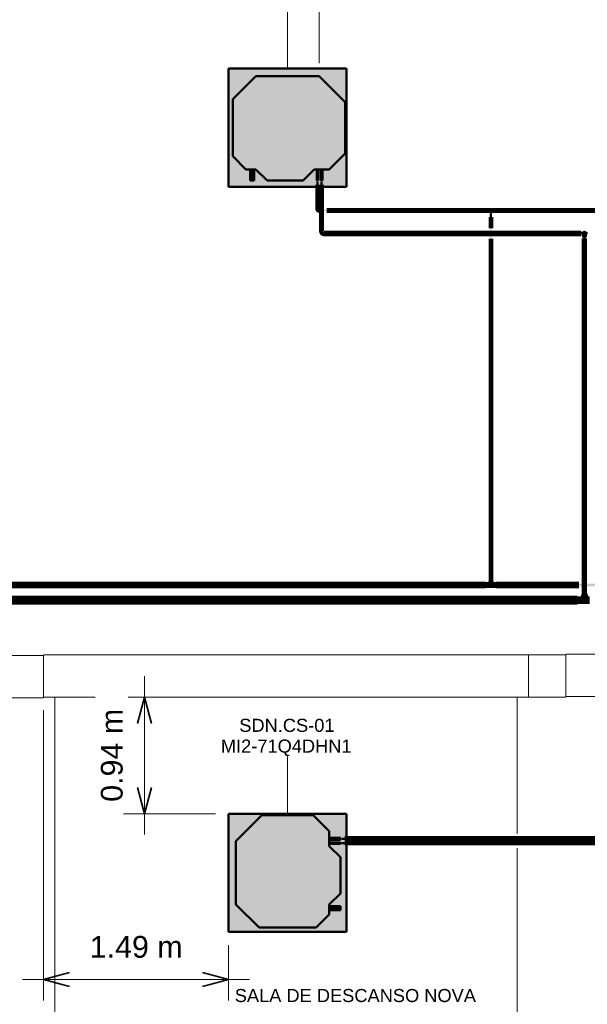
# Model space of a CAD drawing. Header units: millimetres. Extents: x -12740 to 214440, y -11012 to 10812.
# Tile 147 of 168: x 14173 to 18738, y -1326 to 6589. Entities that reach past the tile are written whole.
import ezdxf

# ---------------------------------------------------------------- set-up
doc = ezdxf.new("R2010")
doc.units = ezdxf.units.MM
doc.linetypes.add('Centro', pattern=[30, 12, -6, 6, -6])
doc.linetypes.add('Oculto 1_5', pattern=[2.2, 1.5, -0.7])
for name, color, linetype, lineweight in [('A-ANNO-DIMS', 211, 'Continuous', 9), ('A-ANNO-DIMS-70', 211, 'Continuous', 9), ('A-DETL', 90, 'Oculto 1_5', 18), ('G-ANNO-TEXT', 231, 'Continuous', 18), ('M-EQPM', 50, 'Continuous', 50), ('M-EQPM-IDEN', 50, 'Continuous', 9), ('P-PIPE', 3, 'Continuous', 70), ('P-PIPE-CNTR', 3, 'Centro', 50), ('PAREDES', 7, 'Continuous', 18), ('PEM1-Layout Superior_dwg', 8, 'Continuous', 18), ('PILAR', 7, 'Continuous', 18)]:
    doc.layers.add(name, color=color, linetype=linetype, lineweight=lineweight)
doc.styles.add('Arial_1', font='arial.ttf', dxfattribs={"height": 175})
doc.styles.add('Arial_2', font='arial.ttf', dxfattribs={"height": 105})
doc.dimstyles.new('Diagonal_-_2_5_mm_Arial_1', dxfattribs={"dimscale": 304.8, "dimtxt": 178.545395, "dimasz": 0.688976, "dimexe": 0.551181, "dimexo": 0.344488, "dimgap": 0.401903, "dimtad": 1, "dimlfac": 0.001, "dimrnd": 0.01, "dimzin": 0, "dimdsep": 46, "dimtxsty": 'Arial_1', "dimblk1": 'OPEN30', "dimblk2": 'OPEN30', "dimsah": 1, "dimcen": 0.09, "dimdle": 0.551181, "dimazin": 0, "dimtfac": 1, "dimtdec": 4, "dimtix": 1, "dimtmove": 0, "dimatfit": 3, "dimfxl": 1, "dimtvp": 1, "dimtfill": 1, "dimtolj": 1, "dimtzin": 0, "dimarcsym": 2})

# ---------------------------------------------------------------- blocks, each defined once
blk = doc.blocks.new('Cotovelo - Soldado - CU - Padrão-V47-PAVIMENTO SUPERIOR TUBULAÇÃO FRIGORIGENA')
at = {"layer": 'P-PIPE', "lineweight": 18}
for points in [[(16598.4, 4888.1), (16609.1, 4888.1), (16608.8, 4899.7), (16592.1, 4899.7), (16592.4, 4888.1), (16596.3, 4888.1)], [(16617.9, 4863.3), (16617.8, 4878.1), (16617.9, 4878.7), (16611.3, 4881.4), (16607.9, 4887.4), (16607.9, 4888.1), (16593.2, 4887.3), (16594.6, 4880.7), (16596, 4875.4), (16605.3, 4866.2), (16617.2, 4863.4)], [(16629.6, 4862.2), (16629.6, 4879.2), (16617.9, 4878.9), (16617.9, 4862.2)]]:
    blk.add_hatch(color=160, dxfattribs=at).paths.add_polyline_path(points)
at = {"layer": 'P-PIPE', "color": 5}
for p, q in [((16592.1, 4899.7), (16592.1, 4888.1)), ((16609.1, 4899.7), (16592.1, 4899.7)), ((16592.1, 4888.1), (16609.1, 4888.1)), ((16609.1, 4888.1), (16609.1, 4899.7)), ((16629.6, 4879.2), (16617.9, 4879.2)), ((16617.9, 4862.2), (16629.6, 4862.2))]:
    blk.add_line(p, q, dxfattribs=at)
at = {"layer": 'P-PIPE', "color": 5, "flags": 128}
blk.add_lwpolyline([(16592.6, 4888.1), (16592.7, 4887), (16592.7, 4886), (16592.8, 4885), (16593, 4884), (16593.2, 4883), (16593.4, 4882.1), (16593.6, 4881.1), (16593.9, 4880.1), (16594.3, 4879.2), (16594.6, 4878.2), (16595.1, 4877.3), (16595.5, 4876.4), (16596, 4875.5), (16596.5, 4874.6), (16597.1, 4873.8), (16597.6, 4873), (16598.3, 4872.2), (16598.9, 4871.4), (16599.6, 4870.7), (16600.3, 4869.9), (16601, 4869.2), (16601.8, 4868.6), (16602.6, 4868), (16603.4, 4867.4), (16604.3, 4866.8), (16605.1, 4866.3), (16606, 4865.8), (16606.9, 4865.3), (16607.8, 4864.9), (16608.8, 4864.5), (16609.7, 4864.2), (16610.7, 4863.9), (16611.6, 4863.6), (16612.6, 4863.4), (16613.6, 4863.2), (16614.6, 4863), (16615.6, 4862.9), (16616.6, 4862.8), (16617.6, 4862.8), (16617.9, 4862.8)], dxfattribs=at)
at = {"layer": 'P-PIPE', "color": 5}
for centre in [(16617.9, 4870.7), (16629.6, 4870.7)]:
    blk.add_ellipse(centre, major_axis=(0, 8.49), ratio=0.000002, start_param=3.141593, end_param=6.283185, dxfattribs=at)
blk = doc.blocks.new('Cotovelo - Soldado - CU - Padrão-967780-PAVIMENTO SUPERIOR TUBULAÇÃO FRIGORIGENA')
at = {"layer": 'P-PIPE', "lineweight": 18}
for points in [[(-15.5, 0), (-15.5, 5.3), (-24.4, 4.8), (-24.4, -5.3), (-15.5, -4.8), (-15.5, -1.4)], [(3.8, 15.5), (-4.7, 15.5), (-5.3, 14.7), (-8.1, 8.1), (-14.3, 4.7), (-15.5, 4.7), (-15.5, -3.8), (-12.4, -3.7), (-1, 1), (3.7, 12.4)], [(5.3, 24.4), (-5.3, 24.4), (-4.5, 15.5), (5.3, 15.5)]]:
    blk.add_hatch(color=20, dxfattribs=at).paths.add_polyline_path(points)
at = {"layer": 'P-PIPE', "color": 1}
for p, q in [((-15.5, 5.5), (-24.4, 5.5)), ((-24.4, 5.5), (-24.4, -5.5)), ((-24.4, 5.5), (-24.4, 5.3)), ((-15.5, 5.3), (-15.5, 5.5)), ((-15.5, -5.5), (-15.5, 5.5)), ((-5.5, 24.4), (-5.5, 15.5)), ((5.5, 24.4), (-5.5, 24.4)), ((-5.3, 24.4), (-5.5, 24.4)), ((-5.5, 15.5), (-5.3, 15.5)), ((-5.5, 15.5), (5.5, 15.5)), ((5.5, 24.4), (5.3, 24.4)), ((5.3, 15.5), (5.5, 15.5)), ((5.5, 15.5), (5.5, 24.4)), ((-24.4, -5.3), (-24.4, -5.5)), ((-24.4, -5.5), (-15.5, -5.5)), ((-15.5, -5.5), (-15.5, -5.3))]:
    blk.add_line(p, q, dxfattribs=at)
at = {"layer": 'P-PIPE', "color": 1, "flags": 128}
for points in [[(-5, 15.5), (-5, 15.1), (-5, 14.7), (-5.1, 14.2), (-5.1, 13.8), (-5.2, 13.4), (-5.3, 13), (-5.4, 12.6), (-5.5, 12.2), (-5.7, 11.8), (-5.8, 11.4), (-6, 11), (-6.2, 10.7), (-6.4, 10.3), (-6.6, 9.9), (-6.8, 9.6), (-7.1, 9.2), (-7.3, 8.9), (-7.6, 8.6), (-7.9, 8.3), (-8.2, 8), (-8.5, 7.7), (-8.8, 7.4), (-9.1, 7.1), (-9.5, 6.9), (-9.8, 6.7), (-10.2, 6.4), (-10.6, 6.2), (-10.9, 6), (-11.3, 5.9), (-11.7, 5.7), (-12.1, 5.6), (-12.5, 5.4), (-12.9, 5.3), (-13.3, 5.2), (-13.7, 5.2), (-14.1, 5.1), (-14.5, 5), (-15, 5), (-15.4, 5), (-15.5, 5)], [(-15.5, -5), (-14.7, -5), (-13.9, -4.9), (-13, -4.9), (-12.2, -4.7), (-11.4, -4.6), (-10.6, -4.4), (-9.8, -4.2), (-9.1, -4), (-8.3, -3.7), (-7.5, -3.4), (-6.8, -3), (-6, -2.7), (-5.3, -2.3), (-4.6, -1.9), (-3.9, -1.4), (-3.3, -0.9), (-2.6, -0.4), (-2, 0.1), (-1.4, 0.6), (-0.8, 1.2), (-0.2, 1.8), (0.3, 2.4), (0.8, 3.1), (1.3, 3.7), (1.8, 4.4), (2.2, 5.1), (2.6, 5.8), (3, 6.6), (3.3, 7.3), (3.6, 8.1), (3.9, 8.8), (4.1, 9.6), (4.4, 10.4), (4.5, 11.2), (4.7, 12), (4.8, 12.8), (4.9, 13.6), (5, 14.5), (5, 15.3), (5, 15.5)]]:
    blk.add_lwpolyline(points, dxfattribs=at)
blk = doc.blocks.new('Cotovelo - Soldado - CU - Padrão-V50-PAVIMENTO SUPERIOR TUBULAÇÃO FRIGORIGENA')
at = {"layer": 'P-PIPE', "lineweight": 18}
for points in [[(18708.5, 4841.8), (18714.5, 4841.8), (18714.5, 4853.4), (18706, 4853.4), (18706.3, 4841.8), (18707.1, 4841.8)], [(18712.3, 4853.4), (18714.5, 4853.4), (18714.5, 4877.7), (18710.9, 4877.7), (18708.1, 4875.3), (18706.8, 4872.5), (18707, 4870.7), (18707, 4868.4), (18707.3, 4867.5), (18706.9, 4866), (18707.2, 4865), (18706.9, 4860.4), (18707.1, 4857), (18707.1, 4853.4), (18711.8, 4853.4)], [(18717.2, 4853.4), (18722.3, 4853.4), (18722.1, 4860.8), (18722.2, 4861.6), (18722.1, 4868.9), (18722.2, 4869.7), (18720.6, 4875.6), (18718.1, 4877.7), (18717.2, 4878.2), (18714.5, 4877.7), (18714.5, 4853.4), (18716.7, 4853.4)], [(18723, 4841.8), (18722.7, 4853.4), (18714.5, 4853.4), (18714.5, 4841.8), (18722.7, 4841.8)]]:
    blk.add_hatch(color=160, dxfattribs=at).paths.add_polyline_path(points)
at = {"layer": 'P-PIPE', "color": 5}
for p, q in [((18706, 4853.4), (18706, 4841.8)), ((18714.5, 4853.4), (18706, 4853.4)), ((18706, 4841.8), (18714.5, 4841.8)), ((18723, 4853.4), (18714.5, 4853.4)), ((18714.5, 4841.8), (18723, 4841.8)), ((18723, 4841.8), (18723, 4853.4))]:
    blk.add_line(p, q, dxfattribs=at)
at = {"layer": 'P-PIPE', "color": 5, "flags": 128}
for points in [[(18706.5, 4870.7), (18706.5, 4870.7), (18706.5, 4870.7), (18706.5, 4870.6), (18706.5, 4870.5), (18706.5, 4870.4), (18706.5, 4870.2), (18706.5, 4870.1), (18706.5, 4869.9), (18706.5, 4869.6), (18706.5, 4869.4), (18706.5, 4869.1), (18706.5, 4868.8), (18706.5, 4868.4), (18706.5, 4868.1), (18706.5, 4867.7), (18706.5, 4867.3), (18706.5, 4866.9), (18706.5, 4866.4), (18706.5, 4866), (18706.5, 4865.5), (18706.5, 4865), (18706.5, 4864.4), (18706.5, 4863.9), (18706.5, 4863.3), (18706.5, 4862.8), (18706.5, 4862.2), (18706.5, 4861.6), (18706.5, 4861), (18706.5, 4860.3), (18706.5, 4859.7), (18706.5, 4859), (18706.5, 4858.4), (18706.5, 4857.7), (18706.5, 4857), (18706.5, 4856.4), (18706.5, 4855.7), (18706.5, 4855), (18706.5, 4854.3), (18706.5, 4853.6), (18706.5, 4853.4)], [(18722.4, 4853.4), (18722.4, 4854.1), (18722.4, 4854.8), (18722.4, 4855.5), (18722.4, 4856.2), (18722.4, 4856.9), (18722.4, 4857.5), (18722.4, 4858.2), (18722.4, 4858.9), (18722.4, 4859.5), (18722.4, 4860.2), (18722.4, 4860.8), (18722.4, 4861.4), (18722.4, 4862), (18722.4, 4862.6), (18722.4, 4863.2), (18722.4, 4863.8), (18722.4, 4864.3), (18722.4, 4864.8), (18722.4, 4865.3), (18722.4, 4865.8), (18722.4, 4866.3), (18722.4, 4866.8), (18722.4, 4867.2), (18722.4, 4867.6), (18722.4, 4868), (18722.4, 4868.4), (18722.4, 4868.7), (18722.4, 4869), (18722.4, 4869.3), (18722.4, 4869.6), (18722.4, 4869.8), (18722.4, 4870), (18722.4, 4870.2), (18722.4, 4870.4), (18722.4, 4870.5), (18722.4, 4870.6), (18722.4, 4870.7), (18722.4, 4870.7), (18722.4, 4870.7)]]:
    blk.add_lwpolyline(points, dxfattribs=at)
at = {"layer": 'P-PIPE', "color": 5}
for radius, start, end in [(8.49, 90, 206.75157), (8.49, 90, 206.75157), (7.94, 90, 202.98072), (8.49, 334.05559, 90), (8.49, 334.05559, 90), (7.93, 338.70379, 90)]:
    blk.add_arc((18714.5, 4870.7), radius, start, end, dxfattribs=at)
blk = doc.blocks.new('PEM1-Layout Superior_dwg-964791-PAVIMENTO SUPERIOR TUBULAÇÃO FRIGORIGENA')
at = {"layer": 'PAREDES'}
for p, q in [((48099.7, 57940.5), (44199.7, 57940.5)), ((51219, 57945.5), (48399.7, 57945.5)), ((48099.7, 57600.5), (44199.7, 57600.5)), ((44289.7, 57595.9), (44289.7, 54709.8)), ((48009.7, 57600.4), (48009.7, 56504.9)), ((51219, 57605.5), (48399.7, 57605.5))]:
    blk.add_line(p, q, dxfattribs=at)
at = {"layer": 'PAREDES', "flags": 128}
blk.add_lwpolyline([(48009.7, 56388.4), (48009.7, 54709.8), (40089.7, 54709.8), (40089.7, 54759.8)], dxfattribs=at)
at = {"layer": 'PILAR', "flags": 128}
for points in [[(44199.7, 57595.6), (43899.7, 57595.6), (43899.7, 57935.4), (44199.7, 57935.4)], [(48399.7, 57940.8), (48099.7, 57940.8), (48099.7, 57600.5), (48399.7, 57600.5)]]:
    blk.add_lwpolyline(points, close=True, dxfattribs=at)
blk = doc.blocks.new('Midea_VRF_Indoor_4-way Cassette_MI-56_71_80_Q4_DHN1-D _2nd DC_ - MI2-71Q4DHN1-V18-PAVIMENTO SUPERIOR TUBULAÇÃO FRIGORIGENA')
at = {"layer": 'M-EQPM', "linetype": 'Oculto 1_5', "lineweight": 18}
h = blk.add_hatch(color=256, dxfattribs=at)
h.paths.add_polyline_path([(475, 463.6), (475, 475), (-475, 475), (-475, -475), (475, -475), (475, 234.6), (434.7, 235.3), (434.7, 244.2), (475, 244.2), (475, 265.3), (437.7, 265.5), (437.7, 281.1), (475, 281.1)])
h.paths.add_polyline_path([(425, 278.8), (425, 265.3), (335, 265.3), (335, 244.2), (425, 243.5), (425, 234.6), (335, 234.6), (335, 215), (425, 125), (425, -165), (335, -255), (335, -269), (425, -269.5), (425, -301), (335, -301), (335, -335), (229.6, -440.4), (-229.6, -440.4), (-415, -255), (-415, 255), (-206.4, 463.6), (206.4, 463.6), (335, 335), (335, 281.2), (425, 280.9), (425, 280.1)])
for points in [[(425, 125), (335, 215), (335, 335), (206.4, 463.6), (-206.4, 463.6), (-415, 255), (-415, -255), (-229.6, -440.4), (229.6, -440.4), (335, -335), (335, -255), (425, -165), (425, 40.2)], [(425, 273.2), (425, 281.2), (335, 280.9), (335, 265.3), (425, 265.5), (425, 271.2)], [(425, 234.8), (425, 244.2), (335, 243.5), (335, 234.6), (425, 234.6)], [(425, -273.7), (425, -269), (335, -269.5), (335, -301), (425, -300.5), (425, -277)]]:
    blk.add_hatch(color=256, dxfattribs=at).paths.add_polyline_path(points)
at = {"layer": 'A-DETL'}
for p, q in [((475, 265.3), (475, 281.1)), ((475, 281.1), (475, 265.3)), ((475, 235), (475, 243.9)), ((475, 243.9), (475, 235))]:
    blk.add_line(p, q, dxfattribs=at)
at = {"layer": 'M-EQPM'}
for p, q in [((0, 475), (-475, 475)), ((-475, 475), (-475, -475)), ((-475, -475), (-475, 475)), ((-475, 475), (475, 475)), ((475, 475), (0, 475)), ((475, 281.1), (475, 475)), ((475, 475), (475, 281.1)), ((-206.4, 463.6), (-415, 255)), ((-415, 255), (-206.4, 463.6)), ((206.4, 463.6), (-206.4, 463.6)), ((-206.4, 463.6), (206.4, 463.6)), ((335, 335), (206.4, 463.6)), ((206.4, 463.6), (335, 335)), ((335, 215), (335, 335)), ((335, 335), (335, 215)), ((-415, 255), (-415, -255)), ((-415, -255), (-415, 255)), ((425, 281.2), (335, 281.2)), ((335, 265.3), (425, 265.3)), ((425, 244.2), (335, 244.2)), ((425, 265.3), (425, 281.2)), ((425, 234.6), (425, 244.2)), ((475, 243.9), (475, 265.3)), ((475, 265.3), (475, 243.9)), ((335, 234.6), (425, 234.6)), ((425, 125), (335, 215)), ((335, 215), (425, 125)), ((475, -475), (475, 234.9)), ((475, 234.9), (475, -475)), ((425, -165), (425, 125)), ((425, 125), (425, -165)), ((335, -255), (425, -165)), ((425, -165), (335, -255)), ((-415, -255), (-229.6, -440.4)), ((-229.6, -440.4), (-415, -255)), ((335, -335), (335, -255)), ((335, -255), (335, -335)), ((425, -269), (335, -269)), ((335, -301), (425, -301)), ((425, -301), (425, -269)), ((229.6, -440.4), (335, -335)), ((335, -335), (229.6, -440.4)), ((-229.6, -440.4), (229.6, -440.4)), ((229.6, -440.4), (-229.6, -440.4)), ((-475, -475), (475, -475)), ((475, -475), (-475, -475))]:
    blk.add_line(p, q, dxfattribs=at)
blk = doc.blocks.new('Midea_VRF_Indoor_4-way Cassette_MI-56_71_80_Q4_DHN1-D _2nd DC_ - MI2-71Q4DHN1-V26-PAVIMENTO SUPERIOR TUBULAÇÃO FRIGORIGENA')
at = {"layer": 'M-EQPM', "linetype": 'Oculto 1_5', "lineweight": 18}
h = blk.add_hatch(color=256, dxfattribs=at)
h.paths.add_polyline_path([(-415, -475), (475, -475), (475, 234.6), (434.7, 235.3), (434.7, 244.2), (475, 244.2), (475, 265.3), (437.7, 265.5), (437.7, 281.1), (475, 281.1), (475, 475), (-475, 475), (-475, -475)])
h.paths.add_polyline_path([(229.6, -440.4), (-229.6, -440.4), (-415, -255), (-415, 255), (-206.4, 463.6), (206.4, 463.6), (335, 335), (335, 281.2), (425, 280.9), (425, 265.3), (335, 265.3), (335, 244.2), (425, 243.5), (425, 234.6), (335, 234.6), (335, 215), (425, 125), (425, -165), (335, -255), (335, -269), (425, -269.5), (425, -301), (335, -301), (335, -335)])
for points in [[(-229.6, -440.4), (229.6, -440.4), (335, -335), (335, -255), (425, -165), (425, 125), (335, 215), (335, 335), (206.4, 463.6), (-206.4, 463.6), (-415, 255), (-415, -255)], [(425, 265.3), (425, 281.2), (335, 280.9), (335, 265.3)], [(425, 234.6), (425, 244.2), (335, 243.5), (335, 234.6)], [(335, -301), (425, -300.5), (425, -269), (335, -269.5), (335, -300.5)]]:
    blk.add_hatch(color=256, dxfattribs=at).paths.add_polyline_path(points)
at = {"layer": 'A-DETL'}
for p, q in [((475, 265.3), (475, 281.1)), ((475, 281.1), (475, 265.3)), ((475, 234.9), (475, 244)), ((475, 244), (475, 234.9))]:
    blk.add_line(p, q, dxfattribs=at)
at = {"layer": 'M-EQPM'}
for p, q in [((0, 475), (-475, 475)), ((-475, 475), (-475, -475)), ((-475, -475), (-475, 475)), ((-475, 475), (475, 475)), ((475, 475), (0, 475)), ((475, 281.1), (475, 475)), ((475, 475), (475, 281.1)), ((-206.4, 463.6), (-415, 255)), ((-415, 255), (-206.4, 463.6)), ((206.4, 463.6), (-206.4, 463.6)), ((-206.4, 463.6), (206.4, 463.6)), ((335, 335), (206.4, 463.6)), ((206.4, 463.6), (335, 335)), ((335, 215), (335, 335)), ((335, 335), (335, 215)), ((-415, 255), (-415, -255)), ((-415, -255), (-415, 255)), ((425, 281.2), (335, 281.2)), ((335, 265.3), (425, 265.3)), ((425, 244.2), (335, 244.2)), ((425, 265.3), (425, 281.2)), ((425, 234.6), (425, 244.2)), ((475, 244), (475, 265.3)), ((475, 265.3), (475, 244)), ((335, 234.6), (425, 234.6)), ((425, 125), (335, 215)), ((335, 215), (425, 125)), ((475, -475), (475, 234.8)), ((475, 234.8), (475, -475)), ((425, -165), (425, 125)), ((425, 125), (425, -165)), ((335, -255), (425, -165)), ((425, -165), (335, -255)), ((-415, -255), (-229.6, -440.4)), ((-229.6, -440.4), (-415, -255)), ((335, -335), (335, -255)), ((335, -255), (335, -335)), ((425, -269), (335, -269)), ((335, -301), (425, -301)), ((425, -301), (425, -269)), ((229.6, -440.4), (335, -335)), ((335, -335), (229.6, -440.4)), ((-229.6, -440.4), (229.6, -440.4)), ((229.6, -440.4), (-229.6, -440.4)), ((-475, -475), (475, -475)), ((475, -475), (-475, -475))]:
    blk.add_line(p, q, dxfattribs=at)
blk = doc.blocks.new('DIMBLOCK5-PAVIMENTO SUPERIOR TUBULAÇÃO FRIGORIGENA')
at = {"layer": 'A-ANNO-DIMS-70'}
for p, q in [((15175.5, 38), (15175.5, 1310.7)), ((15175.5, 1142.7), (14469.7, 1142.7)), ((15175.5, 1142.7), (15343.5, 1142.7)), ((15175.5, 206), (15007.5, 206)), ((15175.5, 206), (15747.4, 206))]:
    blk.add_line(p, q, dxfattribs=at)
at = {"layer": 'A-ANNO-DIMS-70', "lineweight": 35}
for p, q in [((15175.5, 1142.7), (15119.2, 932.7)), ((15175.5, 1142.7), (15231.7, 932.7)), ((15175.5, 206), (15119.2, 416)), ((15175.5, 206), (15231.7, 416))]:
    blk.add_line(p, q, dxfattribs=at)
at = {"layer": 'A-ANNO-DIMS-70', "color": 0, "insert": (14825.8, 302.1), "char_height": 175, "width": 893.276, "attachment_point": 1, "rotation": 90, "line_spacing_factor": 0.941778, "style": 'Arial_1', "bg_fill": 3, "box_fill_scale": 1.25, "bg_fill_color": 256, "bg_fill_true_color": 13158600, "bg_fill_transparency": 0}
blk.add_mtext('0.94 m', dxfattribs=at)
blk = doc.blocks.new('_Open30')
at = {"color": 0, "linetype": 'ByBlock', "lineweight": -2}
for p, q in [((-1, 0.268), (0, 0)), ((0, 0), (-1, -0.268)), ((0, 0), (-1, 0))]:
    blk.add_line(p, q, dxfattribs=at)
blk = doc.blocks.new('DIMBLOCK6-PAVIMENTO SUPERIOR TUBULAÇÃO FRIGORIGENA')
at = {"layer": 'A-ANNO-DIMS-70'}
for p, q in [((14364.7, -1126), (14364.7, 1037.7)), ((15852.4, -1126), (15852.4, -849)), ((14196.7, -1126), (16020.4, -1126)), ((14364.7, -1126), (14364.7, -1294)), ((15852.4, -1126), (15852.4, -1294))]:
    blk.add_line(p, q, dxfattribs=at)
at = {"layer": 'A-ANNO-DIMS-70', "lineweight": 35}
for p, q in [((14364.7, -1126), (14574.7, -1069.7)), ((15852.4, -1126), (15642.4, -1069.7)), ((14364.7, -1126), (14574.7, -1182.3)), ((15852.4, -1126), (15642.4, -1182.3))]:
    blk.add_line(p, q, dxfattribs=at)
at = {"layer": 'A-ANNO-DIMS-70', "color": 0, "insert": (14736.3, -776.3), "char_height": 175, "width": 893.276, "attachment_point": 1, "line_spacing_factor": 0.941778, "style": 'Arial_1', "bg_fill": 3, "box_fill_scale": 1.25, "bg_fill_color": 256, "bg_fill_true_color": 13158600, "bg_fill_transparency": 0}
blk.add_mtext('1.49 m', dxfattribs=at)
blk = doc.blocks.new('DIMBLOCK7-PAVIMENTO SUPERIOR TUBULAÇÃO FRIGORIGENA')
at = {"layer": 'A-ANNO-DIMS-70'}
for p, q in [((16582.4, 7213.7), (16582.4, 7381.7)), ((20300.2, 7213.7), (20300.2, 7381.7)), ((16414.4, 7213.7), (20468.2, 7213.7)), ((16582.4, 7213.7), (16582.4, 6240.7)), ((20300.2, 7213.7), (20300.2, 6240.7))]:
    blk.add_line(p, q, dxfattribs=at)
at = {"layer": 'A-ANNO-DIMS-70', "lineweight": 35}
for p, q in [((16582.4, 7213.7), (16792.4, 7270)), ((16582.4, 7213.7), (16792.4, 7157.4)), ((20300.2, 7213.7), (20090.2, 7270)), ((20300.2, 7213.7), (20090.2, 7157.4))]:
    blk.add_line(p, q, dxfattribs=at)
at = {"layer": 'A-ANNO-DIMS-70', "color": 0, "insert": (18069.1, 7563.4), "char_height": 175, "width": 893.276, "attachment_point": 1, "line_spacing_factor": 0.941778, "style": 'Arial_1', "bg_fill": 3, "box_fill_scale": 1.25, "bg_fill_color": 256, "bg_fill_true_color": 13158600, "bg_fill_transparency": 0}
blk.add_mtext('3.72 m', dxfattribs=at)

msp = doc.modelspace()

# ---------------------------------------------------------------- hatches: boundary and pattern name
at = {"layer": 'P-PIPE'}
for color, points in [(10, [(16562.182, 5080.134), (16566.78, 5080.134), (16566.78, 5286.055), (16562.02, 5286.055), (16562.02, 5080.134)]), (10, [(16571.378, 5080.134), (16571.54, 5080.134), (16570.902, 5286.055), (16566.78, 5286.055), (16566.78, 5080.134), (16570.902, 5080.134)]), (170, [(16599.074, 4899.713), (16600.582, 4899.713), (16600.582, 5283.075), (16592.647, 5283.075), (16593.227, 4899.713), (16598.529, 4899.713)]), (170, [(16608.247, 4899.713), (16608.517, 4899.713), (16608.247, 5283.075), (16600.582, 5283.075), (16600.582, 4899.713), (16607.938, 4899.713)]), (10, [(17940.289, 5050.451), (17949.199, 5050.997), (17949.199, 5061.018), (17940.289, 5060.471), (17940.289, 5050.997)]), (10, [(17977.199, 5050.905), (17977.199, 5060.734), (17949.199, 5060.064), (17949.199, 5051.404), (17959.663, 5052.199), (17963.199, 5055.734), (17968.028, 5050.916)]), (10, [(17963.199, 5032.904), (17968.482, 5032.904), (17967.936, 5041.814), (17957.915, 5041.814), (17958.462, 5032.904), (17961.783, 5032.904)]), (10, [(17967.75, 5023.23), (17968.275, 5023.23), (17967.689, 5031.904), (17958.123, 5031.904), (17958.709, 5023.23), (17967.689, 5023.23)]), (10, [(17977.199, 5050.451), (17986.109, 5050.997), (17986.109, 5061.018), (17977.199, 5060.471), (17977.199, 5050.997)]), (10, [(17986.109, 5055.734), (20770.178, 5055.734), (20770.178, 5060.494), (17986.109, 5059.856), (17986.109, 5056.966)]), (10, [(20765.934, 5050.974), (20770.178, 5051.612), (20770.178, 5055.734), (17986.109, 5055.734), (17986.109, 5050.974), (20534.442, 5050.974)]), (170, [(17756.535, 4870.734), (18689.179, 4870.734), (18689.179, 4878.669), (16629.561, 4878.09), (16629.561, 4870.734), (17293.55, 4870.734)]), (170, [(18682.504, 4862.799), (18689.179, 4863.404), (18689.179, 4870.734), (16629.561, 4870.734), (16629.561, 4862.799), (18219.519, 4862.799)]), (170, [(18700.848, 4870.734), (18700.848, 4879.198), (18689.179, 4878.909), (18689.179, 4870.734)]), (170, [(18700.848, 4862.27), (18700.848, 4870.734), (18689.179, 4870.734), (18689.179, 4862.27)]), (170, [(18714.482, 1977.975), (18714.482, 4829.097), (18704.957, 4829.097), (18705.721, 1977.975), (18712.016, 1977.975)]), (5, [(18707.096, 4867.177), (18707.032, 4868.353), (18706.954, 4870.664), (18708.497, 4875.759), (18711.052, 4877.777), (18711.962, 4878.154), (18716.672, 4878.093), (18718.072, 4877.684), (18720.864, 4875.286), (18722, 4872.925), (18722.009, 4870.664), (18722, 4868.544), (18722.657, 4868.544), (18722.296, 4873.549), (18719.208, 4877.684), (18716.672, 4878.611), (18714.482, 4879.198), (18711.046, 4878.191), (18708.384, 4876.523), (18706.306, 4872.925), (18706.745, 4867.785)]), (170, [(18714.482, 1977.975), (18724.007, 1977.975), (18723.682, 4829.097), (18714.482, 4829.097), (18714.482, 1997.197)]), (170, [(18728.115, 4870.734), (18739.784, 4870.734), (18739.784, 4879.198), (18728.115, 4878.909), (18728.115, 4872.925)]), (170, [(18739.784, 4862.27), (18739.784, 4870.734), (18728.115, 4870.734), (18728.115, 4862.27)]), (10, [(17963.199, 2062.071), (17973.284, 2062.071), (17972.941, 2075.235), (17953.113, 2075.235), (17953.457, 2062.071), (17960.589, 2062.071)]), (256, [(17963.199, 2076.235), (17969.842, 2076.235), (17969.154, 2086.404), (17956.556, 2086.404), (17957.243, 2076.235), (17961.419, 2076.235)]), (10, [(9731.481, 2045.074), (17918.85, 2045.074), (17918.85, 2056.184), (9731.481, 2055.806), (9731.481, 2047.95)]), (10, [(11737.737, 2033.964), (17918.85, 2034.343), (17918.85, 2045.074), (9731.481, 2045.074), (9731.481, 2033.964), (9885.799, 2033.964)]), (256, [(17918.85, 2042.225), (17919.85, 2042.225), (17919.85, 2047.924), (17918.85, 2047.924), (17918.85, 2045.074)]), (256, [(17919.85, 2034.959), (17933.004, 2035.303), (17933.004, 2055.19), (17919.85, 2054.845), (17919.85, 2035.303)]), (10, [(17933.004, 2034.989), (17946.167, 2035.332), (17946.167, 2055.16), (17933.004, 2054.816), (17933.004, 2035.303)]), (10, [(17946.167, 2035.549), (17980.231, 2036.34), (17980.231, 2054.275), (17972.378, 2054.254), (17963.199, 2045.074), (17953.04, 2054.572), (17946.167, 2053.809), (17946.167, 2035.874)]), (10, [(17993.394, 2034.989), (17993.394, 2055.16), (17980.231, 2054.816), (17980.231, 2034.989), (17988.027, 2034.989)]), (256, [(18006.548, 2034.959), (18006.548, 2055.19), (17993.394, 2054.845), (17993.394, 2034.959)]), (170, [(9885.799, 1923.374), (18653.94, 1923.374), (18653.94, 1944.374), (9789.572, 1943.658), (9789.572, 1923.374)]), (170, [(18219.519, 1902.374), (18653.94, 1903.089), (18653.94, 1923.374), (9789.572, 1923.374), (9789.572, 1902.374), (17293.55, 1902.374)]), (256, [(18653.94, 1905.217), (18654.94, 1905.217), (18654.94, 1941.53), (18653.94, 1941.53), (18653.94, 1908.524)]), (256, [(18674.063, 1906.781), (18674.063, 1939.966), (18654.94, 1939.401), (18654.94, 1906.781)]), (170, [(18674.063, 1906.811), (18693.195, 1907.375), (18693.195, 1939.936), (18674.063, 1939.372), (18674.063, 1907.346)]), (170, [(18735.768, 1907.499), (18735.768, 1938.708), (18729.781, 1938.673), (18714.482, 1923.374), (18699.148, 1938.673), (18693.195, 1938.708), (18693.195, 1907.499)]), (170, [(18726.193, 1944.689), (18731.044, 1944.689), (18730.48, 1963.821), (18697.919, 1963.821), (18698.483, 1944.689), (18722.763, 1944.689)]), (170, [(18714.482, 1923.374), (18730.357, 1939.249), (18729.781, 1944.689), (18698.607, 1944.689), (18699.182, 1938.673), (18711.433, 1926.422)]), (256, [(18703.327, 1963.821), (18725.636, 1963.821), (18725.636, 1964.821), (18703.327, 1964.821)]), (256, [(18704.711, 1964.821), (18724.597, 1964.821), (18724.252, 1977.975), (18704.366, 1977.975), (18704.366, 1964.821)]), (170, [(18735.768, 1906.811), (18754.9, 1907.375), (18754.9, 1939.936), (18735.768, 1939.372), (18735.768, 1907.346)]), (170, [(16765.03, 4.168), (22206.796, 4.168), (22206.796, 12.103), (16765.03, 11.833), (16765.03, 6.222)]), (170, [(22154.887, -3.767), (22206.796, -3.161), (22206.796, 4.168), (16765.03, 4.168), (16765.03, -3.767), (21923.395, -3.767)]), (10, [(16762.046, -29.634), (21402.793, -29.634), (21402.793, -24.874), (16762.046, -25.512), (16762.046, -28.402)]), (10, [(21228.918, -34.394), (21402.793, -33.756), (21402.793, -29.634), (16762.046, -29.634), (16762.046, -34.394), (20997.426, -34.394)])]:
    msp.add_hatch(color=color, dxfattribs=at).paths.add_polyline_path(points)
h = msp.add_hatch(color=10, dxfattribs=at)
h.paths.add_polyline_path([(16591.18, 5055.734), (16592.647, 5055.734), (16592.647, 5060.494), (16591.18, 5059.856), (16591.18, 5056.966)])
h.paths.add_polyline_path([(17940.289, 5055.734), (17940.289, 5060.494), (16608.517, 5059.847), (16608.517, 5055.734), (17756.535, 5055.734)])
h = msp.add_hatch(color=10, dxfattribs=at)
h.paths.add_polyline_path([(16830.566, 5050.974), (17940.289, 5051.612), (17940.289, 5055.734), (16608.517, 5055.718), (16608.517, 5050.974)])
h.paths.add_polyline_path([(16591.18, 5050.974), (16592.647, 5051.611), (16592.647, 5055.733), (16591.18, 5055.734), (16591.18, 5051.136)])
h = msp.add_hatch(color=10, dxfattribs=at)
h.paths.add_polyline_path([(17963.199, 2086.404), (17963.109, 4862.799), (17956.849, 4862.799), (17957.243, 2086.404), (17961.555, 2086.404)])
h.paths.add_polyline_path([(17963.199, 4878.669), (17963.199, 5023.23), (17956.849, 5023.23), (17957.065, 4878.669), (17963.118, 4878.669)])
h = msp.add_hatch(color=10, dxfattribs=at)
h.paths.add_polyline_path([(17967.529, 5041.814), (17968.028, 5041.814), (17967.526, 5050.916)])
h.paths.add_polyline_path([(17967.526, 5041.814), (17967.529, 5041.814), (17967.528, 5051.404)])
h.paths.add_polyline_path([(17963.199, 5041.814), (17967.526, 5041.814), (17966.734, 5052.199), (17964.159, 5054.774), (17960.396, 5052.932), (17958.38, 5050.905), (17958.871, 5041.814), (17961.905, 5041.814)])
h = msp.add_hatch(color=10, dxfattribs=at)
h.paths.add_polyline_path([(17963.199, 2086.404), (17969.549, 2086.404), (17969.298, 4862.799), (17963.199, 4862.799), (17963.199, 2174.521)])
h.paths.add_polyline_path([(17968.648, 4878.669), (17969.549, 4878.669), (17969.332, 5023.23), (17963.199, 5023.23), (17963.199, 4878.669), (17967.689, 4878.669)])
h = msp.add_hatch(color=170, dxfattribs=at)
h.paths.add_polyline_path([(18728.115, 4870.734), (18728.115, 4878.669), (18718.929, 4877.899), (18721.396, 4875.108), (18722.657, 4872.788), (18722.657, 4870.734)])
h.paths.add_polyline_path([(18700.848, 4870.734), (18706.306, 4870.821), (18706.667, 4873.549), (18709.602, 4877.357), (18711.463, 4878.54), (18700.848, 4878.064), (18700.848, 4872.788)])
h = msp.add_hatch(color=170, dxfattribs=at)
h.paths.add_polyline_path([(18728.115, 4862.799), (18728.115, 4870.734), (18722.657, 4870.648), (18721.868, 4865.243), (18722.083, 4862.873), (18722.657, 4862.866)])
h.paths.add_polyline_path([(18700.848, 4862.799), (18706.969, 4863.404), (18706.745, 4867.785), (18706.306, 4868.622), (18706.306, 4870.734), (18700.848, 4870.734), (18700.848, 4863.07)])
h = msp.add_hatch(color=10, dxfattribs=at)
h.paths.add_polyline_path([(17963.199, 2045.074), (17972.696, 2055.233), (17971.933, 2062.071), (17953.998, 2062.071), (17954.019, 2054.254), (17961.37, 2046.903)])
h.paths.add_polyline_path([(17971.443, 2053.318), (17971.443, 2053.323), (17970.33, 2059.772)])
h = msp.add_hatch(color=256, dxfattribs=at)
h.paths.add_polyline_path([(18006.548, 2042.225), (18007.548, 2042.225), (18007.548, 2045.074), (18006.548, 2045.074)])
h.paths.add_polyline_path([(18006.548, 2045.074), (18007.548, 2045.074), (18007.548, 2047.924)])
h.paths.add_polyline_path([(18006.548, 2045.074), (18007.548, 2047.924), (18006.548, 2047.924)])
h = msp.add_hatch(color=10, dxfattribs=at)
h.paths.add_polyline_path([(18219.519, 2045.074), (18704.957, 2045.074), (18704.957, 2056.184), (18007.548, 2055.806), (18007.548, 2045.074)])
h.paths.add_polyline_path([(18724.007, 2045.074), (20047.603, 2045.074), (20047.603, 2056.184), (18724.007, 2055.416), (18724.007, 2046.94)])
h = msp.add_hatch(color=10, dxfattribs=at)
h.paths.add_polyline_path([(19608.473, 2033.964), (20047.603, 2034.343), (20047.603, 2045.074), (18724.007, 2045.074), (18724.007, 2033.964), (19145.488, 2033.964)])
h.paths.add_polyline_path([(18219.519, 2033.964), (18704.957, 2034.343), (18704.957, 2045.074), (18007.548, 2045.074), (18007.548, 2033.964)])

# ---------------------------------------------------------------- linework, layer by layer
at = {"layer": 'M-EQPM-IDEN'}
for p, q in [((16327.372, 6195.734), (16327.45, 7691.899)), ((16327.372, 205.958), (16327.838, 665.354))]:
    msp.add_line(p, q, dxfattribs=at)
at = {"layer": 'P-PIPE', "color": 1}
for p, q in [((16562.182, 5286.055), (16562.02, 5286.055)), ((16562.02, 5260.735), (16562.02, 5080.134)), ((16571.54, 5080.134), (16571.54, 5260.735)), ((17940.289, 5060.494), (16643.517, 5060.494)), ((16643.517, 5050.974), (17940.289, 5050.974)), ((17949.199, 5061.204), (17940.289, 5061.204)), ((17940.289, 5061.204), (17940.289, 5050.264)), ((17940.289, 5061.204), (17940.289, 5061.018)), ((17940.289, 5050.451), (17940.289, 5050.264)), ((17940.289, 5050.264), (17949.199, 5050.264)), ((17949.199, 5061.018), (17949.199, 5061.204)), ((17949.199, 5050.264), (17949.199, 5061.204)), ((17977.199, 5060.734), (17949.199, 5060.734)), ((17949.199, 5050.734), (17958.199, 5050.734)), ((17949.199, 5050.264), (17949.199, 5050.451)), ((17969.549, 5023.23), (17956.849, 5023.23)), ((17956.849, 5001.102), (17956.849, 4913.669)), ((17968.669, 5041.814), (17957.729, 5041.814)), ((17957.915, 5041.814), (17957.729, 5041.814)), ((17957.729, 5032.904), (17968.669, 5032.904)), ((17958.199, 5050.734), (17958.199, 5041.814)), ((17968.199, 5050.734), (17977.199, 5050.734)), ((17968.199, 5041.814), (17968.199, 5050.734)), ((17968.669, 5041.814), (17968.482, 5041.814)), ((17969.549, 4913.669), (17969.549, 5001.102)), ((17986.109, 5061.204), (17977.199, 5061.204)), ((17977.199, 5061.204), (17977.199, 5050.264)), ((17977.199, 5061.204), (17977.199, 5061.018)), ((17977.199, 5050.451), (17977.199, 5050.264)), ((17977.199, 5050.264), (17986.109, 5050.264)), ((17986.109, 5061.018), (17986.109, 5061.204)), ((17986.109, 5050.264), (17986.109, 5061.204)), ((20770.178, 5060.494), (17986.109, 5060.494)), ((17986.109, 5050.974), (20770.178, 5050.974)), ((17986.109, 5050.264), (17986.109, 5050.451)), ((17956.849, 4827.799), (17956.849, 2086.404)), ((17969.549, 2086.404), (17969.549, 4827.799)), ((17953.113, 2075.235), (17953.113, 2062.071)), ((17953.674, 2062.071), (17953.674, 2054.599)), ((17972.724, 2054.599), (17972.724, 2062.071)), ((17973.284, 2062.071), (17973.284, 2075.235)), ((17918.85, 2056.184), (9731.481, 2056.184)), ((9731.481, 2033.964), (17918.85, 2033.964)), ((17918.85, 2045.074), (17918.85, 2056.184)), ((17918.85, 2033.964), (17918.85, 2045.074)), ((17946.167, 2055.16), (17933.004, 2055.16)), ((17933.004, 2053.809), (17933.004, 2052.23)), ((17933.004, 2052.206), (17933.004, 2050.133)), ((17933.004, 2050.117), (17933.004, 2047.693)), ((17933.004, 2047.684), (17933.004, 2045.074)), ((17933.004, 2045.074), (17933.004, 2042.464)), ((17933.004, 2042.456), (17933.004, 2040.031)), ((17933.004, 2040.015), (17933.004, 2037.943)), ((17933.004, 2037.918), (17933.004, 2036.34)), ((17933.004, 2034.989), (17946.167, 2034.989)), ((17946.167, 2034.989), (17946.167, 2055.16)), ((17953.674, 2054.599), (17946.167, 2054.599)), ((17946.167, 2035.549), (17980.231, 2035.549)), ((17980.231, 2054.599), (17972.724, 2054.599)), ((17993.394, 2055.16), (17980.231, 2055.16)), ((17980.231, 2055.16), (17980.231, 2034.989)), ((17980.231, 2034.989), (17993.394, 2034.989)), ((17993.394, 2052.23), (17993.394, 2053.809)), ((17993.394, 2050.133), (17993.394, 2052.206)), ((17993.394, 2047.693), (17993.394, 2050.117)), ((17993.394, 2045.074), (17993.394, 2047.684)), ((17993.394, 2042.464), (17993.394, 2045.074)), ((17993.394, 2040.031), (17993.394, 2042.456)), ((17993.394, 2037.943), (17993.394, 2040.015)), ((17993.394, 2036.34), (17993.394, 2037.918)), ((18669.957, 2056.184), (18007.548, 2056.184)), ((18007.548, 2056.184), (18007.548, 2045.074)), ((18007.548, 2045.074), (18007.548, 2033.964)), ((18007.548, 2033.964), (18669.957, 2033.964)), ((16762.046, -34.232), (16762.046, -34.394)), ((21402.793, -24.874), (16787.371, -24.874)), ((16787.371, -34.394), (21402.793, -34.394))]:
    msp.add_line(p, q, dxfattribs=at)
at = {"layer": 'P-PIPE', "color": 5}
for p, q in [((16592.918, 5283.075), (16592.647, 5283.075)), ((16592.647, 5260.737), (16592.647, 4899.713)), ((16608.517, 5283.075), (16608.247, 5283.075)), ((16608.517, 4899.713), (16608.517, 5260.737)), ((18689.179, 4878.669), (16629.561, 4878.669)), ((16629.561, 4862.799), (18689.179, 4862.799)), ((18704.957, 4829.097), (18704.957, 1977.975)), ((18724.007, 4829.097), (18704.957, 4829.097)), ((18724.007, 1977.975), (18724.007, 4829.097)), ((18653.94, 1944.374), (9789.572, 1944.374)), ((9789.572, 1902.374), (18653.94, 1902.374)), ((18653.94, 1902.374), (18653.94, 1944.374)), ((18693.195, 1939.936), (18674.063, 1939.936)), ((18674.063, 1937.717), (18674.063, 1935.11)), ((18674.063, 1935.085), (18674.063, 1931.671)), ((18674.063, 1931.655), (18674.063, 1927.668)), ((18674.063, 1927.66), (18674.063, 1919.087)), ((18674.063, 1919.079), (18674.063, 1915.092)), ((18674.063, 1915.076), (18674.063, 1911.662)), ((18674.063, 1911.637), (18674.063, 1909.03)), ((18674.063, 1906.811), (18693.195, 1906.811)), ((18693.195, 1906.811), (18693.195, 1939.936)), ((18698.607, 1939.249), (18693.195, 1939.249)), ((18693.195, 1907.499), (18735.768, 1907.499)), ((18697.919, 1963.821), (18697.919, 1944.689)), ((18731.044, 1963.821), (18697.919, 1963.821)), ((18697.919, 1944.689), (18731.044, 1944.689)), ((18698.607, 1944.689), (18698.607, 1939.249)), ((18730.357, 1939.249), (18730.357, 1944.689)), ((18735.768, 1939.249), (18730.357, 1939.249)), ((18731.044, 1944.689), (18731.044, 1963.821)), ((18754.9, 1939.936), (18735.768, 1939.936)), ((18735.768, 1939.936), (18735.768, 1906.811)), ((18735.768, 1906.811), (18754.9, 1906.811)), ((16765.03, 12.103), (16765.03, 11.833)), ((22206.796, 12.103), (16787.369, 12.103)), ((16765.03, -3.496), (16765.03, -3.767)), ((16787.369, -3.767), (22206.796, -3.767))]:
    msp.add_line(p, q, dxfattribs=at)
at = {"layer": 'P-PIPE'}
for p, q in [((17953.774, 2076.235), (17953.774, 2075.235)), ((17956.322, 2086.404), (17956.322, 2076.235)), ((17970.076, 2076.235), (17970.076, 2086.404)), ((17972.624, 2075.235), (17972.624, 2076.235)), ((17919.85, 2056.084), (17918.85, 2056.084)), ((17918.85, 2034.064), (17919.85, 2034.064)), ((17919.85, 2056.084), (17919.85, 2034.064)), ((17919.85, 2056.084), (17919.85, 2055.709)), ((17933.004, 2055.19), (17919.85, 2055.19)), ((17919.85, 2047.934), (17919.85, 2055.19)), ((17919.85, 2034.959), (17919.85, 2042.214)), ((17919.85, 2034.959), (17933.004, 2034.959)), ((17919.85, 2034.44), (17919.85, 2034.064)), ((17933.004, 2045.074), (17933.004, 2055.19)), ((17933.004, 2034.959), (17933.004, 2045.074)), ((18006.548, 2055.19), (17993.394, 2055.19)), ((17993.394, 2055.19), (17993.394, 2045.074)), ((17993.394, 2045.074), (17993.394, 2034.959)), ((17993.394, 2034.959), (18006.548, 2034.959)), ((18007.548, 2056.084), (18006.548, 2056.084)), ((18006.548, 2034.064), (18006.548, 2056.084)), ((18006.548, 2055.709), (18006.548, 2056.084)), ((18006.548, 2055.19), (18006.548, 2047.934)), ((18006.548, 2042.214), (18006.548, 2034.959)), ((18006.548, 2034.064), (18006.548, 2034.44)), ((18006.548, 2034.064), (18007.548, 2034.064)), ((18654.94, 1944.339), (18653.94, 1944.339)), ((18653.94, 1938.198), (18653.94, 1933.875)), ((18653.94, 1933.856), (18653.94, 1928.809)), ((18653.94, 1928.8), (18653.94, 1917.947)), ((18653.94, 1917.938), (18653.94, 1912.891)), ((18653.94, 1912.872), (18653.94, 1908.549)), ((18653.94, 1902.409), (18654.94, 1902.409)), ((18654.94, 1944.339), (18654.94, 1902.409)), ((18654.94, 1944.339), (18654.94, 1941.53)), ((18674.063, 1939.966), (18654.94, 1939.966)), ((18654.94, 1906.781), (18674.063, 1906.781)), ((18654.94, 1905.217), (18654.94, 1902.409)), ((18674.063, 1906.781), (18674.063, 1939.966)), ((18698.707, 1964.821), (18698.707, 1963.821)), ((18703.327, 1964.821), (18698.707, 1964.821)), ((18730.257, 1964.821), (18698.707, 1964.821)), ((18704.366, 1977.975), (18704.366, 1964.821)), ((18724.597, 1977.975), (18704.366, 1977.975)), ((18724.597, 1964.821), (18724.597, 1977.975)), ((18730.257, 1964.821), (18725.636, 1964.821)), ((18730.257, 1963.821), (18730.257, 1964.821))]:
    msp.add_line(p, q, dxfattribs=at)
at = {"layer": 'P-PIPE', "color": 5}
for centre, start_param, end_param in [((18689.179, 4870.734), 6.02138592, 6.28318533), ((18700.848, 4870.734), 5.75958653, 6.28318531), ((18700.848, 4870.734), 3.14159265, 3.40339207), ((18728.115, 4870.734), 5.75958653, 6.28318534)]:
    msp.add_ellipse(centre, major_axis=(0, 8.464), ratio=0.00000189, start_param=start_param, end_param=end_param, dxfattribs=at)
at = {"layer": 'P-PIPE', "color": 1}
for centre in [(17963.199, 2075.235), (17963.199, 2062.071)]:
    msp.add_ellipse(centre, major_axis=(10.086, 0), ratio=0.0000152, start_param=3.14159265, end_param=6.28318531, dxfattribs=at)
at = {"layer": 'P-PIPE'}
for centre, major_axis, start_param, end_param in [((17963.199, 2076.235), (-9.425, 0), 5.49778714, 6.28318531), ((17963.199, 2076.235), (9.425, 0), 3.14159265, 6.28318531), ((17963.199, 2086.404), (6.877, 0), 2.87979327, 3.14159265), ((17963.199, 2086.404), (6.877, 0), 3.14159265, 6.28318531), ((17963.199, 2076.235), (6.877, 0), 3.14159265, 6.28318531), ((17963.199, 2076.235), (6.877, 0), 2.87979327, 3.14159265), ((17963.199, 2086.404), (6.877, 0), 0, 0.26179939), ((17963.199, 2076.235), (-6.877, 0), 3.14159265, 3.40339204), ((17963.199, 2076.235), (9.425, 0), 0, 0.78539816)]:
    msp.add_ellipse(centre, major_axis=major_axis, ratio=0.0000152, start_param=start_param, end_param=end_param, dxfattribs=at)
at = {"layer": 'P-PIPE-CNTR', "color": 10, "linetype": 'Continuous'}
for p, q in [((16566.78, 5286.055), (16566.78, 5080.134)), ((16566.78, 5080.134), (16566.78, 5071.234)), ((16582.28, 5055.734), (16591.18, 5055.734)), ((16643.517, 5055.734), (17940.289, 5055.734)), ((17986.109, 5055.734), (17940.289, 5055.734)), ((17963.199, 5032.904), (17963.199, 5055.734)), ((17963.199, 5023.23), (17963.199, 4913.669)), ((17986.109, 5055.734), (20770.178, 5055.734)), ((17963.199, 4827.799), (17963.199, 2086.404)), ((17963.199, 2075.235), (17963.199, 2045.074)), ((9731.481, 2045.074), (17918.85, 2045.074)), ((17993.394, 2045.074), (17933.004, 2045.074)), ((18007.548, 2045.074), (18669.957, 2045.074)), ((16762.046, -29.634), (21402.793, -29.634))]:
    msp.add_line(p, q, dxfattribs=at)
at = {"layer": 'P-PIPE-CNTR', "color": 170, "linetype": 'Continuous'}
for p, q in [((16600.582, 5283.075), (16600.582, 4899.713)), ((16600.582, 4899.713), (16600.582, 4888.054)), ((16617.902, 4870.734), (16629.561, 4870.734)), ((16629.561, 4870.734), (18689.179, 4870.734)), ((18714.482, 4853.414), (18714.482, 4870.734)), ((18714.482, 4853.414), (18714.482, 4841.756)), ((18714.482, 1977.975), (18714.482, 4829.097)), ((9789.572, 1923.374), (18653.94, 1923.374)), ((18754.9, 1923.374), (18674.063, 1923.374)), ((18714.482, 1963.821), (18714.482, 1923.374)), ((16765.03, 4.168), (22206.796, 4.168))]:
    msp.add_line(p, q, dxfattribs=at)
at = {"layer": 'P-PIPE-CNTR'}
for p, q in [((17963.199, 2075.235), (17963.199, 2086.404)), ((17933.004, 2045.074), (17918.85, 2045.074)), ((17993.394, 2045.074), (18007.548, 2045.074)), ((18674.063, 1923.374), (18653.94, 1923.374)), ((18714.482, 1963.821), (18714.482, 1977.975))]:
    msp.add_line(p, q, dxfattribs=at)
at = {"layer": 'P-PIPE-CNTR', "color": 10, "linetype": 'Continuous'}
msp.add_arc((16582.28, 5071.234), 15.5, 180, 270, dxfattribs=at)
at = {"layer": 'P-PIPE-CNTR', "color": 170, "linetype": 'Continuous'}
msp.add_arc((16617.902, 4888.054), 17.32, 180, 270, dxfattribs=at)

# ---------------------------------------------------------------- block references
at = {"layer": 'A-DETL', "rotation": 269.9999999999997}
msp.add_blockref('Midea_VRF_Indoor_4-way Cassette_MI-56_71_80_Q4_DHN1-D _2nd DC_ - MI2-71Q4DHN1-V18-PAVIMENTO SUPERIOR TUBULAÇÃO FRIGORIGENA', (16327.372, 5720.734), dxfattribs=at)
at = {"layer": 'A-DETL'}
msp.add_blockref('Midea_VRF_Indoor_4-way Cassette_MI-56_71_80_Q4_DHN1-D _2nd DC_ - MI2-71Q4DHN1-V26-PAVIMENTO SUPERIOR TUBULAÇÃO FRIGORIGENA', (16327.372, -269.042), dxfattribs=at)
at = {"layer": 'P-PIPE', "color": 1, "rotation": 270}
msp.add_blockref('Cotovelo - Soldado - CU - Padrão-967780-PAVIMENTO SUPERIOR TUBULAÇÃO FRIGORIGENA', (16566.78, 5055.734), dxfattribs=at)
at = {"layer": 'P-PIPE', "color": 5}
for name in ['Cotovelo - Soldado - CU - Padrão-V47-PAVIMENTO SUPERIOR TUBULAÇÃO FRIGORIGENA', 'Cotovelo - Soldado - CU - Padrão-V50-PAVIMENTO SUPERIOR TUBULAÇÃO FRIGORIGENA']:
    msp.add_blockref(name, (0, 0), dxfattribs=at)
at = {"layer": 'PEM1-Layout Superior_dwg', "color": 7}
msp.add_blockref('PEM1-Layout Superior_dwg-964791-PAVIMENTO SUPERIOR TUBULAÇÃO FRIGORIGENA', (-29835.039, -56457.756), dxfattribs=at)

# ---------------------------------------------------------------- next in the draw order: dimensions: what is measured, and where the dimension line sits
at = {"layer": 'A-ANNO-DIMS'}
dim = msp.add_linear_dim(base=(20300.17, 7213.684), p1=(16582.372, 6135.734), p2=(20300.17, 6135.734), dimstyle='Diagonal_-_2_5_mm_Arial_1', override={"dimpost": '<> m', "dimfxl": 3717.798457}, dxfattribs=at)
dim.commit()
dim.dimension.update_dxf_attribs({"geometry": 'DIMBLOCK7-PAVIMENTO SUPERIOR TUBULAÇÃO FRIGORIGENA', "text_midpoint": (18441.271, 7425.594)})
dim = msp.add_linear_dim(base=(15175.461, 1142.725), p1=(15852.372, 205.958), p2=(14364.672, 1142.725), angle=90, dimstyle='Diagonal_-_2_5_mm_Arial_1', override={"dimpost": '<> m', "dimfxl": 1758.062006}, dxfattribs=at)
dim.commit()
dim.dimension.update_dxf_attribs({"geometry": 'DIMBLOCK5-PAVIMENTO SUPERIOR TUBULAÇÃO FRIGORIGENA', "text_midpoint": (14963.611, 674.341)})

# ---------------------------------------------------------------- next in the draw order: dimensions: what is measured, and where the dimension line sits
dim = msp.add_linear_dim(base=(15852.372, -1125.982), p1=(14364.672, 1142.725), p2=(15852.372, -744.042), dimstyle='Diagonal_-_2_5_mm_Arial_1', override={"dimpost": '<> m', "dimfxl": 2402.735959}, dxfattribs=at)
dim.commit()
dim.dimension.update_dxf_attribs({"geometry": 'DIMBLOCK6-PAVIMENTO SUPERIOR TUBULAÇÃO FRIGORIGENA', "text_midpoint": (15108.522, -914.132)})

# ---------------------------------------------------------------- next in the draw order: texts
at = {"layer": 'G-ANNO-TEXT', "color": 1, "lineweight": 9, "insert": (15902.427, -1202.559), "char_height": 105, "width": 2356.96125, "attachment_point": 1, "style": 'Arial_2'}
msp.add_mtext('SALA DE DESCANSO NOVA', dxfattribs=at)
at = {"layer": 'M-EQPM-IDEN', "char_height": 105, "attachment_point": 1, "style": 'Arial_2'}
for s, insert, width in [('SDN.CS-01', (15938.755, 969.278), 937.17269), ('MI2-71Q4DHN1', (15790.588, 802.591), 1296.32869)]:
    msp.add_mtext(s, dxfattribs=dict(at, insert=insert, width=width))

doc.saveas('drawing.dxf')
